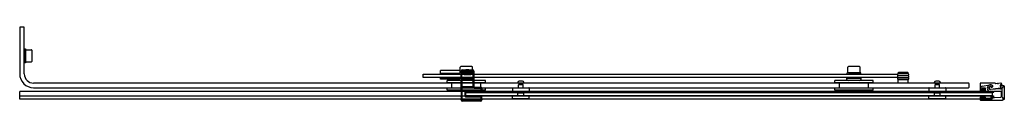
# Model space of a CAD drawing. Header units: millimetres. Extents: x 4305.76 to 4307.46, y 3660.12 to 3660.24.
import ezdxf

# ---------------------------------------------------------------- set-up
doc = ezdxf.new("R2010")
doc.units = ezdxf.units.MM
doc.layers.add('SANINDUSA', color=3, linetype='Continuous')

msp = doc.modelspace()

# ---------------------------------------------------------------- linework, layer by layer
at = {"layer": 'SANINDUSA'}
for p, q in [((4305.7561, 3660.2444), (4305.7561, 3660.1634)), ((4305.7641, 3660.2444), (4305.7561, 3660.2444)), ((4305.7641, 3660.1634), (4305.7641, 3660.2444)), ((4305.7641, 3660.2064), (4305.7661, 3660.2064)), ((4305.7641, 3660.1824), (4305.7641, 3660.2064)), ((4305.7661, 3660.2064), (4305.7661, 3660.1824)), ((4305.7661, 3660.2029), (4305.7664, 3660.2029)), ((4305.7664, 3660.1838), (4305.7664, 3660.2051)), ((4305.7664, 3660.2051), (4305.7759, 3660.2051)), ((4305.7769, 3660.2041), (4305.7769, 3660.1848)), ((4305.7661, 3660.1824), (4305.7641, 3660.1824)), ((4305.7664, 3660.1859), (4305.7661, 3660.1859)), ((4305.7759, 3660.1838), (4305.7664, 3660.1838)), ((4306.5175, 3660.1691), (4306.4832, 3660.1691)), ((4306.4832, 3660.1641), (4306.4832, 3660.1691)), ((4306.5175, 3660.1654), (4306.5175, 3660.1749)), ((4306.5388, 3660.1654), (4306.5175, 3660.1654)), ((4306.5378, 3660.1759), (4306.5185, 3660.1759)), ((4306.519, 3660.1681), (4306.5194, 3660.1677)), ((4306.519, 3660.1337), (4306.519, 3660.1681)), ((4306.5194, 3660.1677), (4306.5209, 3660.1677)), ((4306.5194, 3660.1677), (4306.5194, 3660.1652)), ((4306.5197, 3660.1651), (4306.5197, 3660.1654)), ((4306.5209, 3660.1652), (4306.5209, 3660.1677)), ((4306.5214, 3660.1697), (4306.521, 3660.1701)), ((4306.521, 3660.1701), (4306.5274, 3660.1701)), ((4306.5386, 3660.1697), (4306.5214, 3660.1697)), ((4306.5214, 3660.1697), (4306.5214, 3660.1682)), ((4306.5214, 3660.1682), (4306.5386, 3660.1682)), ((4306.5276, 3660.1703), (4306.5273, 3660.1701)), ((4306.5326, 3660.1701), (4306.5273, 3660.1701)), ((4306.5275, 3660.1699), (4306.5273, 3660.1701)), ((4306.5324, 3660.1699), (4306.5275, 3660.1699)), ((4306.5276, 3660.1703), (4306.5324, 3660.1703)), ((4306.5324, 3660.1703), (4306.5326, 3660.1701)), ((4306.5324, 3660.1699), (4306.5326, 3660.1701)), ((4306.5326, 3660.1701), (4306.539, 3660.1701)), ((4306.5367, 3660.1651), (4306.5367, 3660.1654)), ((4306.539, 3660.1701), (4306.5386, 3660.1697)), ((4306.5386, 3660.1682), (4306.5386, 3660.1697)), ((4306.5388, 3660.1654), (4306.5388, 3660.1749)), ((4306.5391, 3660.1677), (4306.5391, 3660.1652)), ((4306.5391, 3660.1677), (4306.5406, 3660.1677)), ((4306.5406, 3660.1677), (4306.541, 3660.1681)), ((4306.5406, 3660.1652), (4306.5406, 3660.1677)), ((4306.541, 3660.1681), (4306.541, 3660.1414)), ((4307.1875, 3660.1654), (4307.1875, 3660.1749)), ((4307.2088, 3660.1654), (4307.1875, 3660.1654)), ((4307.2078, 3660.1759), (4307.1885, 3660.1759)), ((4307.1897, 3660.1651), (4307.1897, 3660.1654)), ((4307.2067, 3660.1651), (4307.2067, 3660.1654)), ((4307.2088, 3660.1654), (4307.2088, 3660.1749)), ((4307.2752, 3660.1658), (4307.2747, 3660.1653)), ((4307.2917, 3660.1653), (4307.2747, 3660.1653)), ((4307.2747, 3660.1638), (4307.2747, 3660.1653)), ((4307.2912, 3660.1658), (4307.2752, 3660.1658)), ((4307.2912, 3660.1658), (4307.2917, 3660.1653)), ((4307.2917, 3660.1638), (4307.2917, 3660.1653)), ((4306.4532, 3660.1631), (4307.2732, 3660.1631)), ((4306.4532, 3660.1571), (4306.4532, 3660.1631)), ((4307.2732, 3660.1571), (4306.4532, 3660.1571)), ((4306.5162, 3660.1641), (4306.4832, 3660.1641)), ((4306.5157, 3660.1561), (4306.4832, 3660.1561)), ((4306.4832, 3660.1541), (4306.4832, 3660.1561)), ((4306.5157, 3660.1541), (4306.4832, 3660.1541)), ((4306.4837, 3660.1641), (4306.4837, 3660.1631)), ((4306.4842, 3660.1571), (4306.4842, 3660.1561)), ((4306.5612, 3660.1519), (4306.4952, 3660.1519)), ((4306.4952, 3660.1479), (4306.4952, 3660.1519)), ((4306.5157, 3660.1561), (4306.5157, 3660.1571)), ((4306.5157, 3660.1561), (4306.5157, 3660.1551)), ((4306.5157, 3660.1561), (4306.5407, 3660.1561)), ((4306.5157, 3660.1561), (4306.5157, 3660.1561)), ((4306.5157, 3660.1541), (4306.5157, 3660.1551)), ((4306.5407, 3660.1551), (4306.5157, 3660.1551)), ((4306.5157, 3660.1519), (4306.5157, 3660.1541)), ((4306.5165, 3660.1533), (4306.516, 3660.1551)), ((4306.5162, 3660.1631), (4306.5162, 3660.1651)), ((4306.5384, 3660.1521), (4306.518, 3660.1521)), ((4306.519, 3660.1629), (4306.5191, 3660.1649)), ((4306.519, 3660.1629), (4306.5205, 3660.1629)), ((4306.519, 3660.1629), (4306.519, 3660.1564)), ((4306.519, 3660.1564), (4306.5205, 3660.1564)), ((4306.519, 3660.1564), (4306.5191, 3660.1544)), ((4306.5191, 3660.1649), (4306.5194, 3660.1652)), ((4306.5191, 3660.1544), (4306.5194, 3660.1541)), ((4306.5192, 3660.1422), (4306.5192, 3660.1526)), ((4306.5192, 3660.1526), (4306.5192, 3660.1526)), ((4306.5192, 3660.1422), (4306.5192, 3660.1526)), ((4306.5193, 3660.1538), (4306.5194, 3660.1539)), ((4306.521, 3660.1538), (4306.5193, 3660.1538)), ((4306.5193, 3660.1536), (4306.5194, 3660.1537)), ((4306.5209, 3660.1652), (4306.5194, 3660.1652)), ((4306.5194, 3660.1541), (4306.5209, 3660.1541)), ((4306.5194, 3660.1541), (4306.5194, 3660.1539)), ((4306.5194, 3660.1537), (4306.5194, 3660.1411)), ((4306.5204, 3660.1634), (4306.5207, 3660.1637)), ((4306.5204, 3660.1559), (4306.5207, 3660.1556)), ((4306.5205, 3660.1564), (4306.5205, 3660.1629)), ((4306.5207, 3660.1637), (4306.5209, 3660.1652)), ((4306.5209, 3660.1541), (4306.5207, 3660.1556)), ((4306.5209, 3660.1539), (4306.5209, 3660.1541)), ((4306.5209, 3660.1539), (4306.5391, 3660.1539)), ((4306.5209, 3660.1411), (4306.5209, 3660.1537)), ((4306.5209, 3660.1537), (4306.5391, 3660.1537)), ((4306.521, 3660.1538), (4306.521, 3660.1538)), ((4306.521, 3660.1538), (4306.521, 3660.1537)), ((4306.5215, 3660.1539), (4306.5384, 3660.1539)), ((4306.5215, 3660.1537), (4306.5215, 3660.1539)), ((4306.527, 3660.1632), (4306.533, 3660.1632)), ((4306.5328, 3660.1632), (4306.5271, 3660.1632)), ((4306.5271, 3660.1632), (4306.5271, 3660.1632)), ((4306.5275, 3660.1629), (4306.5271, 3660.1632)), ((4306.5324, 3660.1629), (4306.5275, 3660.1629)), ((4306.5276, 3660.1627), (4306.5324, 3660.1627)), ((4306.528, 3660.1623), (4306.5276, 3660.1627)), ((4306.528, 3660.1623), (4306.532, 3660.1623)), ((4306.532, 3660.1623), (4306.5324, 3660.1627)), ((4306.5324, 3660.1629), (4306.5328, 3660.1632)), ((4306.5328, 3660.1632), (4306.5328, 3660.1632)), ((4306.536, 3660.1631), (4306.536, 3660.1631)), ((4306.5384, 3660.1539), (4306.5384, 3660.1537)), ((4306.5389, 3660.1538), (4306.539, 3660.1538)), ((4306.5389, 3660.1537), (4306.5389, 3660.1538)), ((4306.5407, 3660.1538), (4306.539, 3660.1538)), ((4306.5406, 3660.1652), (4306.5391, 3660.1652)), ((4306.5391, 3660.1652), (4306.5392, 3660.1637)), ((4306.5392, 3660.1556), (4306.5391, 3660.1541)), ((4306.5391, 3660.1541), (4306.5406, 3660.1541)), ((4306.5391, 3660.1541), (4306.5391, 3660.1539)), ((4306.5391, 3660.1537), (4306.5391, 3660.1411)), ((4306.5392, 3660.1637), (4306.5395, 3660.1634)), ((4306.5392, 3660.1556), (4306.5395, 3660.1559)), ((4306.5394, 3660.1629), (4306.5409, 3660.1629)), ((4306.5394, 3660.1629), (4306.5394, 3660.1564)), ((4306.5394, 3660.1564), (4306.5409, 3660.1564)), ((4306.5398, 3660.1533), (4306.5403, 3660.1551)), ((4306.5402, 3660.1631), (4306.5402, 3660.1651)), ((4306.5406, 3660.1652), (4306.5409, 3660.1649)), ((4306.5406, 3660.1541), (4306.5409, 3660.1544)), ((4306.5406, 3660.1539), (4306.5406, 3660.1541)), ((4306.5406, 3660.1539), (4306.5407, 3660.1538)), ((4306.5406, 3660.1411), (4306.5406, 3660.1537)), ((4306.5406, 3660.1537), (4306.5407, 3660.1536)), ((4306.5407, 3660.1561), (4306.5407, 3660.1571)), ((4306.5407, 3660.1551), (4306.5407, 3660.1561)), ((4306.5407, 3660.1541), (4306.5407, 3660.1551)), ((4306.5407, 3660.1519), (4306.5407, 3660.1541)), ((4306.5407, 3660.1526), (4306.5407, 3660.1422)), ((4306.5407, 3660.1526), (4306.5407, 3660.1526)), ((4306.5407, 3660.1526), (4306.5407, 3660.1422)), ((4306.5409, 3660.1649), (4306.5409, 3660.1629)), ((4306.5409, 3660.1564), (4306.5409, 3660.1629)), ((4306.5409, 3660.1544), (4306.5409, 3660.1564)), ((4306.5612, 3660.1479), (4306.5612, 3660.1519)), ((4306.6249, 3660.1507), (4306.6195, 3660.1507)), ((4307.2312, 3660.1519), (4307.1652, 3660.1519)), ((4307.1652, 3660.1479), (4307.1652, 3660.1519)), ((4307.1857, 3660.1561), (4307.1857, 3660.1571)), ((4307.1857, 3660.1561), (4307.1857, 3660.1551)), ((4307.1857, 3660.1561), (4307.2107, 3660.1561)), ((4307.1857, 3660.1561), (4307.1857, 3660.1561)), ((4307.1857, 3660.1541), (4307.1857, 3660.1551)), ((4307.2107, 3660.1551), (4307.1857, 3660.1551)), ((4307.1857, 3660.1519), (4307.1857, 3660.1541)), ((4307.1865, 3660.1533), (4307.186, 3660.1551)), ((4307.1862, 3660.1631), (4307.1862, 3660.1651)), ((4307.2084, 3660.1521), (4307.188, 3660.1521)), ((4307.206, 3660.1631), (4307.206, 3660.1631)), ((4307.2098, 3660.1533), (4307.2103, 3660.1551)), ((4307.2102, 3660.1631), (4307.2102, 3660.1651)), ((4307.2107, 3660.1561), (4307.2107, 3660.1571)), ((4307.2107, 3660.1551), (4307.2107, 3660.1561)), ((4307.2107, 3660.1541), (4307.2107, 3660.1551)), ((4307.2107, 3660.1519), (4307.2107, 3660.1541)), ((4307.2312, 3660.1479), (4307.2312, 3660.1519)), ((4307.2732, 3660.1631), (4307.2732, 3660.1571)), ((4307.2917, 3660.1638), (4307.2747, 3660.1638)), ((4307.2917, 3660.1635), (4307.2747, 3660.1635)), ((4307.2747, 3660.1605), (4307.2917, 3660.1605)), ((4307.2917, 3660.1601), (4307.2747, 3660.1601)), ((4307.2747, 3660.1571), (4307.2917, 3660.1571)), ((4307.2917, 3660.1568), (4307.2747, 3660.1568)), ((4307.2747, 3660.1538), (4307.2917, 3660.1538)), ((4307.2917, 3660.1534), (4307.2747, 3660.1534)), ((4307.2747, 3660.1474), (4307.2747, 3660.1534)), ((4307.2762, 3660.1635), (4307.2762, 3660.1638)), ((4307.2762, 3660.1601), (4307.2762, 3660.1605)), ((4307.2762, 3660.1568), (4307.2762, 3660.1571)), ((4307.2762, 3660.1534), (4307.2762, 3660.1538)), ((4307.2902, 3660.1635), (4307.2902, 3660.1638)), ((4307.2902, 3660.1601), (4307.2902, 3660.1605)), ((4307.2902, 3660.1568), (4307.2902, 3660.1571)), ((4307.2902, 3660.1534), (4307.2902, 3660.1538)), ((4307.2917, 3660.1474), (4307.2917, 3660.1534)), ((4307.3449, 3660.1507), (4307.3395, 3660.1507)), ((4306.5272, 3660.1332), (4305.7561, 3660.1332)), ((4307.3962, 3660.1474), (4305.7801, 3660.1474)), ((4305.7801, 3660.1394), (4307.3962, 3660.1394)), ((4306.5612, 3660.1479), (4306.4952, 3660.1479)), ((4306.5612, 3660.1389), (4306.4952, 3660.1389)), ((4306.4952, 3660.1354), (4306.4952, 3660.1389)), ((4306.5612, 3660.1354), (4306.4952, 3660.1354)), ((4306.5032, 3660.1389), (4306.5032, 3660.1479)), ((4306.519, 3660.1337), (4306.519, 3660.1337)), ((4306.519, 3660.1328), (4306.519, 3660.1266)), ((4306.5192, 3660.1422), (4306.5192, 3660.1422)), ((4306.5194, 3660.1411), (4306.5193, 3660.1412)), ((4306.5194, 3660.1409), (4306.5193, 3660.141)), ((4306.5193, 3660.141), (4306.521, 3660.141)), ((4306.5194, 3660.1409), (4306.5194, 3660.1188)), ((4306.5391, 3660.1411), (4306.5209, 3660.1411)), ((4306.5209, 3660.1188), (4306.5209, 3660.1409)), ((4306.5391, 3660.1409), (4306.5209, 3660.1409)), ((4306.521, 3660.1411), (4306.521, 3660.1409)), ((4306.521, 3660.1409), (4306.521, 3660.141)), ((4306.5215, 3660.1409), (4306.5215, 3660.1411)), ((4306.5384, 3660.1409), (4306.5215, 3660.1409)), ((4306.5257, 3660.1314), (4306.5272, 3660.1314)), ((4306.5257, 3660.1314), (4306.5257, 3660.1255)), ((4306.5272, 3660.1329), (4306.5272, 3660.1332)), ((4307.4372, 3660.1332), (4306.5272, 3660.1332)), ((4306.5272, 3660.1329), (4306.5272, 3660.1325)), ((4306.5272, 3660.132), (4306.5272, 3660.1325)), ((4306.5272, 3660.132), (4306.5272, 3660.1317)), ((4306.5272, 3660.1251), (4306.5272, 3660.1317)), ((4307.4372, 3660.1317), (4306.5272, 3660.1317)), ((4306.5272, 3660.1314), (4307.4372, 3660.1314)), ((4306.5272, 3660.1254), (4306.5272, 3660.1314)), ((4306.5272, 3660.1255), (4306.5272, 3660.1314)), ((4306.5275, 3660.1316), (4306.5277, 3660.1319)), ((4306.5533, 3660.1316), (4306.5275, 3660.1316)), ((4306.5277, 3660.1334), (4306.5277, 3660.1319)), ((4306.5531, 3660.1334), (4306.5277, 3660.1334)), ((4306.5277, 3660.1319), (4306.5531, 3660.1319)), ((4306.5384, 3660.1411), (4306.5384, 3660.1409)), ((4306.5389, 3660.1409), (4306.5389, 3660.1411)), ((4306.539, 3660.141), (4306.5389, 3660.1409)), ((4306.539, 3660.141), (4306.5407, 3660.141)), ((4306.5391, 3660.1409), (4306.5406, 3660.1409)), ((4306.5407, 3660.1412), (4306.5406, 3660.1411)), ((4306.5407, 3660.141), (4306.5406, 3660.1409)), ((4306.5407, 3660.1422), (4306.5407, 3660.1422)), ((4306.541, 3660.1414), (4306.5407, 3660.1412)), ((4306.5407, 3660.1412), (4306.5407, 3660.141)), ((4306.5416, 3660.1401), (4306.542, 3660.1404)), ((4306.5526, 3660.1401), (4306.5416, 3660.1401)), ((4306.5416, 3660.1401), (4306.5416, 3660.1386)), ((4306.5416, 3660.1386), (4306.5526, 3660.1386)), ((4306.542, 3660.1404), (4306.553, 3660.1404)), ((4306.553, 3660.1404), (4306.5526, 3660.1401)), ((4306.5526, 3660.1386), (4306.5526, 3660.1401)), ((4306.5531, 3660.1381), (4306.5546, 3660.1381)), ((4306.5531, 3660.1381), (4306.5531, 3660.1334)), ((4306.5531, 3660.1334), (4306.5531, 3660.1319)), ((4306.5546, 3660.1334), (4306.5531, 3660.1334)), ((4306.5531, 3660.1319), (4306.5533, 3660.1316)), ((4306.5532, 3660.1389), (4306.5532, 3660.1479)), ((4306.5546, 3660.1381), (4306.555, 3660.1384)), ((4306.5546, 3660.1334), (4306.5546, 3660.1381)), ((4306.5548, 3660.1331), (4306.5546, 3660.1334)), ((4306.5548, 3660.1335), (4306.555, 3660.1337)), ((4306.555, 3660.1384), (4306.555, 3660.1337)), ((4306.5612, 3660.1354), (4306.5612, 3660.1389)), ((4306.6077, 3660.1391), (4306.6077, 3660.1317)), ((4306.608, 3660.1394), (4306.6364, 3660.1394)), ((4306.6364, 3660.1314), (4306.608, 3660.1314)), ((4306.6169, 3660.1474), (4306.6169, 3660.1482)), ((4306.6274, 3660.1474), (4306.6169, 3660.1474)), ((4306.6182, 3660.1394), (4306.6182, 3660.1446)), ((4306.6182, 3660.1304), (4306.6182, 3660.1314)), ((4306.6185, 3660.1449), (4306.6259, 3660.1449)), ((4306.6192, 3660.1454), (4306.6192, 3660.1474)), ((4306.6252, 3660.1454), (4306.6192, 3660.1454)), ((4306.6197, 3660.1451), (4306.6192, 3660.1454)), ((4306.6246, 3660.1451), (4306.6252, 3660.1454)), ((4306.6252, 3660.1454), (4306.6252, 3660.1474)), ((4306.6262, 3660.1394), (4306.6262, 3660.1446)), ((4306.6262, 3660.1304), (4306.6262, 3660.1314)), ((4306.6274, 3660.1474), (4306.6274, 3660.1482)), ((4306.6367, 3660.1391), (4306.6367, 3660.1317)), ((4307.2312, 3660.1479), (4307.1652, 3660.1479)), ((4307.2312, 3660.1389), (4307.1652, 3660.1389)), ((4307.1652, 3660.1354), (4307.1652, 3660.1389)), ((4307.2312, 3660.1354), (4307.1652, 3660.1354)), ((4307.1732, 3660.1389), (4307.1732, 3660.1479)), ((4307.2232, 3660.1389), (4307.2232, 3660.1479)), ((4307.2312, 3660.1354), (4307.2312, 3660.1389)), ((4307.3277, 3660.1391), (4307.3277, 3660.1317)), ((4307.328, 3660.1394), (4307.3564, 3660.1394)), ((4307.3564, 3660.1314), (4307.328, 3660.1314)), ((4307.3369, 3660.1474), (4307.3369, 3660.1482)), ((4307.3474, 3660.1474), (4307.3369, 3660.1474)), ((4307.3382, 3660.1394), (4307.3382, 3660.1446)), ((4307.3382, 3660.1304), (4307.3382, 3660.1314)), ((4307.3385, 3660.1449), (4307.3459, 3660.1449)), ((4307.3392, 3660.1454), (4307.3392, 3660.1474)), ((4307.3452, 3660.1454), (4307.3392, 3660.1454)), ((4307.3397, 3660.1451), (4307.3392, 3660.1454)), ((4307.3446, 3660.1451), (4307.3452, 3660.1454)), ((4307.3452, 3660.1454), (4307.3452, 3660.1474)), ((4307.3462, 3660.1394), (4307.3462, 3660.1446)), ((4307.3462, 3660.1304), (4307.3462, 3660.1314)), ((4307.3474, 3660.1474), (4307.3474, 3660.1482)), ((4307.3567, 3660.1391), (4307.3567, 3660.1317)), ((4307.3972, 3660.1404), (4307.3972, 3660.1464)), ((4307.416, 3660.1465), (4307.416, 3660.1347)), ((4307.4414, 3660.1475), (4307.417, 3660.1475)), ((4307.417, 3660.1354), (4307.417, 3660.1361)), ((4307.417, 3660.1337), (4307.4188, 3660.1337)), ((4307.4242, 3660.1362), (4307.4172, 3660.1362)), ((4307.4172, 3660.1362), (4307.4172, 3660.1352)), ((4307.4172, 3660.1352), (4307.4195, 3660.1352)), ((4307.4172, 3660.1332), (4307.4172, 3660.1314)), ((4307.4195, 3660.1332), (4307.4172, 3660.1332)), ((4307.4172, 3660.1314), (4307.4242, 3660.1314)), ((4307.4173, 3660.1364), (4307.4242, 3660.1364)), ((4307.4188, 3660.1351), (4307.4173, 3660.1351)), ((4307.4191, 3660.134), (4307.4191, 3660.1348)), ((4307.4195, 3660.1423), (4307.433, 3660.1445)), ((4307.4195, 3660.1352), (4307.4195, 3660.1332)), ((4307.4245, 3660.1387), (4307.4198, 3660.1387)), ((4307.422, 3660.1332), (4307.422, 3660.1352)), ((4307.422, 3660.1352), (4307.4242, 3660.1352)), ((4307.4242, 3660.1332), (4307.422, 3660.1332)), ((4307.4224, 3660.1348), (4307.4224, 3660.134)), ((4307.4242, 3660.1351), (4307.4227, 3660.1351)), ((4307.4227, 3660.1337), (4307.4245, 3660.1337)), ((4307.4242, 3660.1352), (4307.4242, 3660.1362)), ((4307.4242, 3660.1314), (4307.4242, 3660.1332)), ((4307.4245, 3660.1361), (4307.4245, 3660.1354)), ((4307.4255, 3660.1347), (4307.4255, 3660.1377)), ((4307.4514, 3660.1373), (4307.434, 3660.1364)), ((4307.4342, 3660.1369), (4307.4514, 3660.1394)), ((4307.4345, 3660.1328), (4307.4345, 3660.1321)), ((4307.4357, 3660.1321), (4307.4357, 3660.1328)), ((4307.4362, 3660.1333), (4307.4382, 3660.1333)), ((4307.4372, 3660.1329), (4307.4372, 3660.1332)), ((4307.4372, 3660.1329), (4307.4372, 3660.1325)), ((4307.4372, 3660.132), (4307.4372, 3660.1325)), ((4307.4372, 3660.132), (4307.4372, 3660.1317)), ((4307.4372, 3660.1317), (4307.4372, 3660.1251)), ((4307.4372, 3660.1314), (4307.4372, 3660.1254)), ((4307.4387, 3660.1328), (4307.4387, 3660.1321)), ((4307.4399, 3660.1321), (4307.4399, 3660.1328)), ((4307.4404, 3660.1333), (4307.4515, 3660.1333)), ((4307.4431, 3660.1463), (4307.4421, 3660.1472)), ((4307.4463, 3660.1466), (4307.4435, 3660.1462)), ((4307.4469, 3660.1463), (4307.4466, 3660.1465)), ((4307.4476, 3660.1467), (4307.4473, 3660.1463)), ((4307.4521, 3660.1474), (4307.4478, 3660.1468)), ((4307.4519, 3660.145), (4307.4531, 3660.1454)), ((4307.4544, 3660.1434), (4307.4525, 3660.1429)), ((4307.4525, 3660.1323), (4307.4525, 3660.1236)), ((4307.4545, 3660.1295), (4307.4545, 3660.1388)), ((4307.4545, 3660.1232), (4307.4545, 3660.1387)), ((4307.4547, 3660.1395), (4307.4557, 3660.1404)), ((4307.4547, 3660.1392), (4307.4556, 3660.1401)), ((4307.456, 3660.1411), (4307.456, 3660.1421)), ((4307.456, 3660.1411), (4307.456, 3660.1418)), ((4307.456, 3660.1411), (4307.456, 3660.1411)), ((4307.457, 3660.1428), (4307.458, 3660.1428)), ((4307.458, 3660.1428), (4307.458, 3660.1188)), ((4306.5272, 3660.1251), (4305.7561, 3660.1251)), ((4307.4372, 3660.1196), (4305.7561, 3660.1196)), ((4306.519, 3660.1257), (4306.5191, 3660.1252)), ((4306.5191, 3660.1193), (4306.519, 3660.1191)), ((4306.519, 3660.1184), (4306.519, 3660.1191)), ((4306.5194, 3660.1188), (4306.519, 3660.1184)), ((4306.5191, 3660.1238), (4306.5191, 3660.1206)), ((4306.5194, 3660.1188), (4306.5209, 3660.1188)), ((4306.521, 3660.1164), (4306.5214, 3660.1168)), ((4306.553, 3660.1164), (4306.521, 3660.1164)), ((4306.5214, 3660.1168), (4306.5214, 3660.1183)), ((4306.5526, 3660.1183), (4306.5214, 3660.1183)), ((4306.5214, 3660.1168), (4306.5526, 3660.1168)), ((4306.5257, 3660.1255), (4306.5272, 3660.1255)), ((4307.4372, 3660.1254), (4306.5272, 3660.1254)), ((4307.4372, 3660.1251), (4306.5272, 3660.1251)), ((4306.5275, 3660.1252), (4306.5533, 3660.1252)), ((4306.5277, 3660.125), (4306.5275, 3660.1252)), ((4306.5277, 3660.1235), (4306.5277, 3660.125)), ((4306.5531, 3660.125), (4306.5277, 3660.125)), ((4306.5277, 3660.1235), (4306.5531, 3660.1235)), ((4306.5526, 3660.1168), (4306.5526, 3660.1183)), ((4306.5526, 3660.1168), (4306.553, 3660.1164)), ((4306.5533, 3660.1252), (4306.5531, 3660.125)), ((4306.5531, 3660.125), (4306.5531, 3660.1235)), ((4306.5531, 3660.1235), (4306.5546, 3660.1235)), ((4306.5531, 3660.1235), (4306.5531, 3660.1188)), ((4306.5546, 3660.1188), (4306.5531, 3660.1188)), ((4306.5546, 3660.1235), (4306.5548, 3660.1237)), ((4306.5546, 3660.1188), (4306.5546, 3660.1235)), ((4306.555, 3660.1184), (4306.5546, 3660.1188)), ((4306.5548, 3660.1206), (4306.5548, 3660.1237)), ((4306.555, 3660.1191), (4306.5548, 3660.1193)), ((4306.555, 3660.1191), (4306.555, 3660.1184)), ((4306.6077, 3660.1205), (4306.6077, 3660.1251)), ((4306.6367, 3660.1204), (4306.6077, 3660.1204)), ((4306.6077, 3660.1194), (4306.6077, 3660.1204)), ((4306.6367, 3660.1194), (4306.6077, 3660.1194)), ((4306.6364, 3660.1254), (4306.608, 3660.1254)), ((4306.6176, 3660.1304), (4306.6171, 3660.1299)), ((4306.6273, 3660.1299), (4306.6171, 3660.1299)), ((4306.6171, 3660.1254), (4306.6171, 3660.1299)), ((4306.6268, 3660.1304), (4306.6176, 3660.1304)), ((4306.6268, 3660.1304), (4306.6273, 3660.1299)), ((4306.6273, 3660.1254), (4306.6273, 3660.1299)), ((4306.6367, 3660.1205), (4306.6367, 3660.1251)), ((4306.6367, 3660.1194), (4306.6367, 3660.1204)), ((4307.3277, 3660.1205), (4307.3277, 3660.1251)), ((4307.3567, 3660.1204), (4307.3277, 3660.1204)), ((4307.3277, 3660.1194), (4307.3277, 3660.1204)), ((4307.3567, 3660.1194), (4307.3277, 3660.1194)), ((4307.3564, 3660.1254), (4307.328, 3660.1254)), ((4307.3376, 3660.1304), (4307.3371, 3660.1299)), ((4307.3473, 3660.1299), (4307.3371, 3660.1299)), ((4307.3371, 3660.1254), (4307.3371, 3660.1299)), ((4307.3468, 3660.1304), (4307.3376, 3660.1304)), ((4307.3468, 3660.1304), (4307.3473, 3660.1299)), ((4307.3473, 3660.1254), (4307.3473, 3660.1299)), ((4307.3567, 3660.1205), (4307.3567, 3660.1251)), ((4307.3567, 3660.1194), (4307.3567, 3660.1204)), ((4307.416, 3660.1222), (4307.416, 3660.1192)), ((4307.4188, 3660.1232), (4307.417, 3660.1232)), ((4307.417, 3660.1208), (4307.417, 3660.1215)), ((4307.417, 3660.1182), (4307.4547, 3660.1182)), ((4307.4172, 3660.1254), (4307.4172, 3660.1236)), ((4307.4242, 3660.1254), (4307.4172, 3660.1254)), ((4307.4172, 3660.1236), (4307.4195, 3660.1236)), ((4307.4195, 3660.1216), (4307.4172, 3660.1216)), ((4307.4172, 3660.1216), (4307.4172, 3660.1206)), ((4307.4172, 3660.1206), (4307.4242, 3660.1206)), ((4307.4173, 3660.1218), (4307.4188, 3660.1218)), ((4307.4242, 3660.1205), (4307.4173, 3660.1205)), ((4307.4191, 3660.1221), (4307.4191, 3660.1229)), ((4307.4195, 3660.1236), (4307.4195, 3660.1216)), ((4307.422, 3660.1236), (4307.4242, 3660.1236)), ((4307.422, 3660.1216), (4307.422, 3660.1236)), ((4307.4242, 3660.1216), (4307.422, 3660.1216)), ((4307.4224, 3660.1229), (4307.4224, 3660.1221)), ((4307.4245, 3660.1232), (4307.4227, 3660.1232)), ((4307.4227, 3660.1218), (4307.4242, 3660.1218)), ((4307.4242, 3660.1236), (4307.4242, 3660.1254)), ((4307.4242, 3660.1206), (4307.4242, 3660.1216)), ((4307.4245, 3660.1215), (4307.4245, 3660.1208)), ((4307.4255, 3660.1219), (4307.4255, 3660.1222)), ((4307.434, 3660.1214), (4307.4265, 3660.1209)), ((4307.4345, 3660.1247), (4307.4345, 3660.1219)), ((4307.4357, 3660.1221), (4307.4357, 3660.1247)), ((4307.4382, 3660.1217), (4307.4362, 3660.1216)), ((4307.4372, 3660.1251), (4307.4372, 3660.1248)), ((4307.4372, 3660.1238), (4307.4372, 3660.1248)), ((4307.4372, 3660.1238), (4307.4372, 3660.1206)), ((4307.4372, 3660.1196), (4307.4372, 3660.1206)), ((4307.4387, 3660.1247), (4307.4387, 3660.1222)), ((4307.4399, 3660.1224), (4307.4399, 3660.1247)), ((4307.4515, 3660.1226), (4307.4404, 3660.1219)), ((4307.4539, 3660.1288), (4307.4544, 3660.1293)), ((4307.4544, 3660.1276), (4307.4539, 3660.1281)), ((4307.4545, 3660.1232), (4307.4545, 3660.1274)), ((4307.4556, 3660.1218), (4307.4547, 3660.1227)), ((4307.4557, 3660.1216), (4307.4548, 3660.1225)), ((4307.456, 3660.1194), (4307.456, 3660.1209)), ((4307.456, 3660.1198), (4307.456, 3660.1208)), ((4307.458, 3660.1188), (4307.457, 3660.1188))]:
    msp.add_line(p, q, dxfattribs=at)
at = {"layer": 'SANINDUSA', "ltscale": 10}
msp.add_line((4305.7561, 3660.1196), (4305.7561, 3660.1332), dxfattribs=at)
at = {"layer": 'SANINDUSA'}
for centre, radius, start, end in [((4305.7759, 3660.2041), 0.001, 0, 90), ((4305.7759, 3660.1848), 0.001, 270, 0), ((4306.5185, 3660.1749), 0.001, 90, 180), ((4306.5274, 3660.1698), 0.000144, 338.2447, 60), ((4306.5325, 3660.1698), 0.000144, 120, 201.7553), ((4306.5378, 3660.1749), 0.001, 0, 90), ((4307.1885, 3660.1749), 0.001, 90, 180), ((4307.2078, 3660.1749), 0.001, 0, 90), ((4305.7801, 3660.1634), 0.024, 180, 270), ((4305.7801, 3660.1634), 0.016, 180, 270), ((4306.518, 3660.1536), 0.0015, 195.0662, 270), ((4306.5196, 3660.1516), 0.0005, 37.385, 90), ((4306.53, 3660.263), 0.1001, 264.5435, 268.5641), ((4306.5226, 3660.1636), 0.00217, 185.005, 198.8651), ((4306.5226, 3660.1557), 0.00217, 161.1324, 174.9975), ((4306.53, 3660.0563), 0.1001, 84.5255, 95.4565), ((4306.53, 3660.263), 0.1006, 264.6327, 268.7818), ((4306.53, 3660.0563), 0.1006, 84.6151, 95.3673), ((4306.53, 3660.263), 0.0998, 264.6918, 275.3262), ((4306.53, 3660.0563), 0.0998, 84.6738, 95.3082), ((4306.53, 3660.263), 0.0983, 264.6918, 275.3262), ((4306.53, 3660.0563), 0.0983, 84.6738, 95.3082), ((4306.5271, 3660.1638), 0.000652, 254.7859, 270.4494), ((4306.5274, 3660.1628), 0.000144, 323.7076, 60), ((4306.53, 3660.263), 0.1006, 271.2363, 275.3849), ((4306.5325, 3660.1628), 0.000144, 120, 216.2924), ((4306.53, 3660.263), 0.1001, 271.4545, 275.4745), ((4306.5368, 3660.1516), 0.0005, 90, 142.615), ((4306.5384, 3660.1536), 0.0015, 270, 344.9338), ((4306.5373, 3660.1636), 0.00217, 341.0923, 354.9415), ((4306.5373, 3660.1557), 0.00217, 5.056, 18.9102), ((4306.6195, 3660.1482), 0.00256, 90, 180), ((4306.6249, 3660.1482), 0.00256, 0, 90), ((4307.188, 3660.1536), 0.0015, 195.0662, 270), ((4307.1896, 3660.1516), 0.0005, 37.385, 90), ((4307.2068, 3660.1516), 0.0005, 90, 142.615), ((4307.2084, 3660.1536), 0.0015, 270, 344.9338), ((4307.2747, 3660.162), 0.0015, 90, 270), ((4307.2747, 3660.1586), 0.0015, 90, 270), ((4307.2747, 3660.1553), 0.0015, 90, 270), ((4307.2917, 3660.162), 0.0015, 270, 90), ((4307.2917, 3660.1586), 0.0015, 270, 90), ((4307.2917, 3660.1553), 0.0015, 270, 90), ((4307.3395, 3660.1482), 0.00256, 90, 180), ((4307.3449, 3660.1482), 0.00256, 0, 90), ((4306.5277, 3660.1314), 0.000501, 135.0045, 179.9811), ((4306.5532, 3660.1332), 0.0016, 350.2247, 359.4609), ((4306.608, 3660.1391), 0.0003, 90, 180), ((4306.608, 3660.1317), 0.0003, 180, 270), ((4306.6185, 3660.1446), 0.0003, 90, 180), ((4306.6196, 3660.1449), 0.000144, 0.1548, 60), ((4306.6247, 3660.1449), 0.000144, 120, 179.8452), ((4306.6259, 3660.1446), 0.0003, 0, 90), ((4306.6364, 3660.1391), 0.0003, 0, 90), ((4306.6364, 3660.1317), 0.0003, 270, 0), ((4307.328, 3660.1391), 0.0003, 90, 180), ((4307.328, 3660.1317), 0.0003, 180, 270), ((4307.3385, 3660.1446), 0.0003, 90, 180), ((4307.3396, 3660.1449), 0.000144, 0.1548, 60), ((4307.3447, 3660.1449), 0.000144, 120, 179.8452), ((4307.3459, 3660.1446), 0.0003, 0, 90), ((4307.3564, 3660.1391), 0.0003, 0, 90), ((4307.3564, 3660.1317), 0.0003, 270, 0), ((4307.3962, 3660.1464), 0.001, 0, 90), ((4307.3962, 3660.1404), 0.001, 270, 0), ((4307.417, 3660.1465), 0.001, 90, 180), ((4307.417, 3660.1347), 0.001, 180, 270), ((4307.4173, 3660.1361), 0.0003, 90, 180), ((4307.4173, 3660.1354), 0.0003, 180, 270), ((4307.4198, 3660.1405), 0.00183, 98.9939, 270), ((4307.4188, 3660.1348), 0.0003, 0, 90), ((4307.4188, 3660.134), 0.0003, 270, 0), ((4307.4227, 3660.1348), 0.0003, 90, 180), ((4307.4227, 3660.134), 0.0003, 180, 270), ((4307.4242, 3660.1361), 0.0003, 0, 90), ((4307.4242, 3660.1354), 0.0003, 270, 0), ((4307.4245, 3660.1377), 0.001, 0, 90), ((4307.4245, 3660.1347), 0.001, 270, 0), ((4307.4338, 3660.1387), 0.00537, 55.3737, 271.6209), ((4307.4339, 3660.139), 0.0026, 53.9783, 273), ((4307.4339, 3660.139), 0.0021, 52.1849, 278.3756), ((4307.4339, 3660.1386), 0.00598, 55.5307, 98.9939), ((4307.434, 3660.1328), 0.0005, 0, 91.6209), ((4307.4351, 3660.1321), 0.0006, 180, 0), ((4307.4351, 3660.1321), 0.0006, 180, 360), ((4307.4351, 3660.1321), 0.0006, 180, 360), ((4307.4351, 3660.1321), 0.0006, 180, 360), ((4307.4363, 3660.142), 0.00177, 232.1849, 55.5307), ((4307.4362, 3660.1421), 0.00125, 233.9783, 55.3737), ((4307.4362, 3660.1328), 0.0005, 90, 180), ((4307.4382, 3660.1328), 0.0005, 0, 90), ((4307.4393, 3660.1321), 0.0006, 180, 0), ((4307.4393, 3660.1321), 0.0006, 180, 360), ((4307.4393, 3660.1321), 0.0006, 180, 360), ((4307.4393, 3660.1321), 0.0006, 180, 360), ((4307.4404, 3660.1328), 0.0005, 90, 180), ((4307.4414, 3660.1465), 0.001, 45, 90), ((4307.4434, 3660.1467), 0.0005, 225, 278), ((4307.4464, 3660.1463), 0.0003, 53, 98), ((4307.4464, 3660.1463), 0.0003, 53, 98), ((4307.4464, 3660.1463), 0.0003, 53, 98), ((4307.4464, 3660.1463), 0.0003, 53, 98), ((4307.4471, 3660.1465), 0.0003, 233, 323), ((4307.4471, 3660.1465), 0.0003, 233, 323), ((4307.4471, 3660.1465), 0.0003, 233, 323), ((4307.4471, 3660.1465), 0.0003, 233, 323), ((4307.4479, 3660.1465), 0.0003, 98, 143), ((4307.4479, 3660.1465), 0.0003, 98, 143), ((4307.4479, 3660.1465), 0.0003, 98, 143), ((4307.4479, 3660.1465), 0.0003, 98, 143), ((4307.4522, 3660.1441), 0.001, 107.0409, 195.5318), ((4307.4339, 3660.139), 0.018, 3.1257, 15.5318), ((4307.4514, 3660.1399), 0.0005, 278.3756, 3.1257), ((4307.4514, 3660.1383), 0.001, 273, 357.7502), ((4307.4515, 3660.1323), 0.001, 0, 90), ((4307.4523, 3660.1464), 0.001, 22.0416, 98), ((4307.4526, 3660.1424), 0.0005, 102.0409, 190.5318), ((4307.4339, 3660.139), 0.0185, 357.7502, 10.5318), ((4307.453, 3660.1459), 0.0005, 287.0409, 19.8637), ((4307.4339, 3660.139), 0.0208, 19.8637, 22.0416), ((4307.4547, 3660.1421), 0.00125, 0, 102.0409), ((4307.4555, 3660.1388), 0.001, 135, 180), ((4307.4552, 3660.1387), 0.00065, 135.4448, 180), ((4307.4546, 3660.1411), 0.00135, 315.4448, 0), ((4307.455, 3660.1411), 0.001, 315, 0), ((4307.457, 3660.1418), 0.001, 90, 180), ((4306.5277, 3660.1255), 0.000501, 180.019, 224.9954), ((4306.608, 3660.1251), 0.0003, 90, 180), ((4306.6078, 3660.1205), 0.0001, 180, 270), ((4306.6364, 3660.1251), 0.0003, 0, 90), ((4306.6366, 3660.1205), 0.0001, 270, 0), ((4307.328, 3660.1251), 0.0003, 90, 180), ((4307.3278, 3660.1205), 0.0001, 180, 270), ((4307.3564, 3660.1251), 0.0003, 0, 90), ((4307.3566, 3660.1205), 0.0001, 270, 0), ((4307.417, 3660.1222), 0.001, 90, 180), ((4307.417, 3660.1192), 0.001, 180, 270), ((4307.4173, 3660.1215), 0.0003, 90, 180), ((4307.4173, 3660.1208), 0.0003, 180, 270), ((4307.4188, 3660.1229), 0.0003, 0, 90), ((4307.4188, 3660.1221), 0.0003, 270, 0), ((4307.4227, 3660.1229), 0.0003, 90, 180), ((4307.4227, 3660.1221), 0.0003, 180, 270), ((4307.4242, 3660.1215), 0.0003, 0, 90), ((4307.4242, 3660.1208), 0.0003, 270, 0), ((4307.4245, 3660.1222), 0.001, 0, 90), ((4307.4265, 3660.1219), 0.001, 180, 274.057), ((4307.434, 3660.1219), 0.0005, 274.057, 0), ((4307.4351, 3660.1247), 0.0006, 0, 180), ((4307.4351, 3660.1247), 0.0006, 0, 180), ((4307.4351, 3660.1247), 0.0006, 0, 180), ((4307.4351, 3660.1247), 0.0006, 0, 180), ((4307.4362, 3660.1221), 0.0005, 180, 274.057), ((4307.4382, 3660.1222), 0.0005, 274.057, 0), ((4307.4393, 3660.1247), 0.0006, 0, 180), ((4307.4393, 3660.1247), 0.0006, 0, 180), ((4307.4393, 3660.1247), 0.0006, 0, 180), ((4307.4393, 3660.1247), 0.0006, 0, 180), ((4307.4404, 3660.1224), 0.0005, 180, 274.057), ((4307.4515, 3660.1236), 0.001, 274.057, 0), ((4307.4543, 3660.1284), 0.0005, 135, 225), ((4307.4543, 3660.1284), 0.0005, 135, 225), ((4307.4543, 3660.1284), 0.0005, 135, 225), ((4307.4543, 3660.1284), 0.0005, 135, 225), ((4307.4542, 3660.1295), 0.00025, 315, 0), ((4307.4542, 3660.1295), 0.00025, 315.0003, 359.9997), ((4307.4542, 3660.1295), 0.00025, 315.0003, 359.9997), ((4307.4542, 3660.1295), 0.00025, 315.0003, 359.9997), ((4307.4542, 3660.1274), 0.00025, 0, 45), ((4307.4542, 3660.1274), 0.00025, 0.0003, 44.9997), ((4307.4542, 3660.1274), 0.00025, 0.0003, 44.9997), ((4307.4542, 3660.1274), 0.00025, 0.0003, 44.9997), ((4307.4555, 3660.1232), 0.001, 180, 225.0893), ((4307.4552, 3660.1232), 0.00065, 180, 224.3824), ((4307.4547, 3660.1194), 0.00125, 270, 0), ((4307.4546, 3660.1208), 0.00135, 0, 45), ((4307.455, 3660.1209), 0.001, 0.5341, 45.0893), ((4307.457, 3660.1198), 0.001, 180, 270)]:
    msp.add_arc(centre, radius, start, end, dxfattribs=at)
for centre, major_axis, ratio, start_param, end_param in [((4306.521, 3660.1681), (-0.00141, 0.00141), 0.999695, 5.497939, 7.068431), ((4306.5214, 3660.1677), (-0.00141, -0.00141), 0.999848, 3.927143, 5.497635), ((4306.5214, 3660.1677), (-0.000354, 0.000354), 0.999695, 5.497939, 7.068431), ((4306.53, 3660.1698), (0.003, 0), 0.017455, 2.490845, 6.933933), ((4306.5386, 3660.1677), (-0.00141, 0.00141), 0.999848, 3.927143, 5.497635), ((4306.5386, 3660.1677), (0.000354, 0.000354), 0.999695, 5.497939, 7.068431), ((4306.539, 3660.1681), (0.00141, 0.00141), 0.999695, 5.497939, 7.068431), ((4306.5282, 3660.1651), (-0.012, 0), 0.000227, 3.141593, 6.283185), ((4306.5206, 3660.1649), (0.00101, -0.00111), 0.999722, 3.974746, 5.450032), ((4306.5206, 3660.1544), (0.00101, 0.00111), 0.999722, 0.833153, 2.308439), ((4306.5193, 3660.1526), (0, -0.0012), 0.017455, 3.159046, 4.712389), ((4306.5193, 3660.1526), (0, 0.001), 0.017455, 0.017453, 1.570796), ((4306.5209, 3660.1652), (-0.00101, 0.00111), 0.999721, 0.831859, 2.309733), ((4306.5209, 3660.1541), (0.00101, 0.00111), 0.999721, 0.831859, 2.309733), ((4306.5209, 3660.1539), (0.0015, 0), 0.017455, 1.570796, 3.124139), ((4306.5209, 3660.1537), (-0.0015, 0), 0.017455, 4.712389, 6.265732), ((4306.5282, 3660.1631), (-0.012, 0), 0.000227, 2.356109, 5.497873), ((4306.5215, 3660.1538), (0.0005, 0), 0.017455, 1.570796, 3.124139), ((4306.521, 3660.1526), (0, -0.0012), 0.017455, 3.159046, 3.503264), ((4306.5282, 3660.1631), (-0.0078, 0), 0.000227, 3.141593, 5.297135), ((4306.5384, 3660.1538), (0.0005, 0), 0.017455, 0.017453, 1.570796), ((4306.539, 3660.1526), (0, 0.0012), 0.017455, 5.921514, 6.265732), ((4306.5391, 3660.1539), (0.0015, 0), 0.017455, 0.017453, 1.570796), ((4306.5391, 3660.1537), (-0.0015, 0), 0.017455, 3.159046, 4.712389), ((4306.5391, 3660.1652), (-0.00101, -0.00111), 0.999721, 0.832017, 2.309576), ((4306.5391, 3660.1541), (0.00101, -0.00111), 0.999721, 0.832017, 2.309576), ((4306.5394, 3660.1649), (0.00101, 0.00111), 0.999722, 3.974903, 5.449875), ((4306.5394, 3660.1544), (0.00101, -0.00111), 0.999722, 0.83331, 2.308282), ((4306.5407, 3660.1526), (0, 0.0012), 0.017455, 4.712389, 6.265732), ((4306.5407, 3660.1526), (0, -0.001), 0.017455, 1.570796, 3.124139), ((4307.1982, 3660.1651), (-0.012, 0), 0.000227, 3.141593, 6.283185), ((4307.1982, 3660.1631), (-0.012, 0), 0.000227, 2.278381, 5.627762), ((4307.1982, 3660.1631), (-0.0078, 0), 0.000227, 3.141593, 5.497746), ((4306.519, 3660.1328), (0, 0.00085), 0.017455, 4.712389, 6.265732), ((4306.5193, 3660.1422), (0, -0.0012), 0.017455, 4.712389, 6.265732), ((4306.5193, 3660.1422), (0, 0.001), 0.017455, 1.570796, 3.124139), ((4306.5209, 3660.1411), (0.0015, 0), 0.017455, 3.159046, 4.712389), ((4306.5209, 3660.1409), (-0.0015, 0), 0.017455, 0.017453, 1.570796), ((4306.521, 3660.1422), (0, -0.0012), 0.017455, 5.921514, 6.265732), ((4306.5215, 3660.1409), (-0.0005, 0), 0.017455, 0.017453, 1.570796), ((4306.5277, 3660.1314), (0.00141, 0.00141), 0.999695, 0.785246, 2.356347), ((4306.5275, 3660.1311), (-0.000354, -0.000354), 0.999695, 3.926839, 4.408005), ((4306.5277, 3660.1314), (0.000354, 0.000354), 0.997872, 0.785246, 1.570796), ((4306.5384, 3660.1409), (-0.0005, 0), 0.017455, 1.570796, 3.124139), ((4306.539, 3660.1422), (0, 0.0012), 0.017455, 3.159046, 3.503264), ((4306.5391, 3660.1411), (0.0015, 0), 0.017455, 4.712389, 6.265732), ((4306.5416, 3660.1411), (-0.00177, -0.00177), 0.999695, 5.578075, 7.068431), ((4306.5416, 3660.1411), (-0.000708, -0.000708), 0.998783, 5.673241, 7.068431), ((4306.5407, 3660.1422), (0, 0.0012), 0.017455, 3.704934, 4.712389), ((4306.5407, 3660.1422), (0, -0.001), 0.017455, 0.017453, 1.570796), ((4306.542, 3660.1414), (-0.000707, -0.000707), 0.999695, 5.497939, 7.068431), ((4306.5475, 3660.1401), (0.003, 0), 0.017455, 4.712389, 10.995574), ((4306.5475, 3660.1318), (-0.003, 0), 0.017455, 4.712389, 10.995574), ((4306.5526, 3660.1381), (-0.00141, 0.00141), 0.999848, 3.927143, 5.497635), ((4306.5526, 3660.1381), (0.000354, 0.000354), 0.999695, 5.497939, 7.068431), ((4306.553, 3660.1384), (0.00141, 0.00141), 0.999695, 5.497939, 7.068431), ((4306.5531, 3660.1334), (-0.00106, -0.00106), 0.999695, 0.78555, 2.356042), ((4306.5533, 3660.1331), (0.00106, -0.00106), 0.999695, 5.497939, 6.896147), ((4306.5548, 3660.1329), (0, -0.00065), 0.017455, 3.159046, 4.307135), ((4306.519, 3660.1266), (0, -0.001), 0.017455, 4.712389, 6.195919), ((4306.521, 3660.1184), (-0.00141, -0.00141), 0.999695, 5.497939, 7.068431), ((4306.5191, 3660.1238), (0, 0.00135), 0.017455, 4.712389, 6.195919), ((4306.5191, 3660.1206), (0, 0.00135), 0.017455, 3.159046, 4.712389), ((4306.5214, 3660.1188), (0.00141, -0.00141), 0.999848, 3.927143, 5.497635), ((4306.5214, 3660.1188), (-0.000354, -0.000354), 0.999695, 5.497939, 7.068431), ((4306.5277, 3660.1255), (0.00141, -0.00141), 0.999695, 3.926839, 5.497939), ((4306.5275, 3660.1257), (-0.000354, 0.000354), 0.999695, 1.875313, 2.356347), ((4306.5277, 3660.1255), (0.000354, -0.000354), 0.997872, 4.712389, 5.497939), ((4306.5526, 3660.1188), (0.00141, 0.00141), 0.999848, 3.927143, 5.497635), ((4306.5526, 3660.1188), (0.000354, -0.000354), 0.999695, 5.497939, 7.068431), ((4306.553, 3660.1184), (0.00141, -0.00141), 0.999695, 5.497939, 7.068431), ((4306.5531, 3660.1235), (0.00106, -0.00106), 0.999695, 0.78555, 2.356042), ((4306.5533, 3660.1237), (0.00106, 0.00106), 0.999695, 5.497939, 7.068431), ((4306.5548, 3660.1206), (0, -0.00135), 0.017455, 4.712389, 6.265732)]:
    msp.add_ellipse(centre, major_axis=major_axis, ratio=ratio, start_param=start_param, end_param=end_param, dxfattribs=at)

doc.saveas('drawing.dxf')
